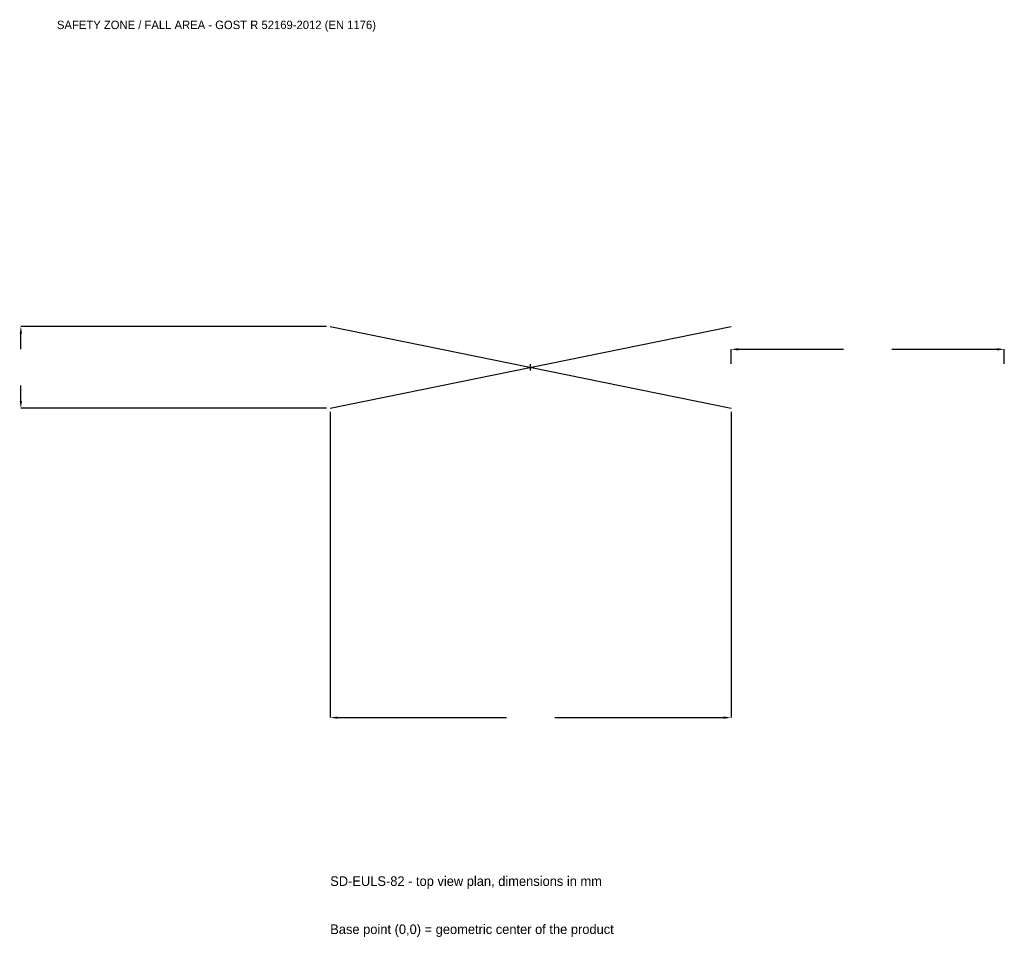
# Model space of a CAD drawing. Extents: x -2805 to 2600, y -3129 to 1909.
import ezdxf

# ---------------------------------------------------------------- set-up
doc = ezdxf.new("R2010")
doc.units = 0
for name, color, linetype in [('GP_MAF_zona_bezopasnosti', 1, 'Continuous'), ('ZSK_DANNYE', 3, 'Continuous'), ('ZSK_KONTUR', 7, 'Continuous'), ('ZSK_RAZMERY', 8, 'Continuous')]:
    doc.layers.add(name, color=color, linetype=linetype)
doc.dimstyles.new('ORION', dxfattribs={"dimtxt": 66, "dimasz": 39.6, "dimexe": 1.25, "dimexo": 19.8, "dimtad": 1, "dimcen": 2.5, "dimazin": 3, "dimtfac": 1, "dimtmove": 0, "dimatfit": 3})

# ---------------------------------------------------------------- blocks, each defined once
blk = doc.blocks.new('_CLOSEDFILLED')
at = {"color": 0, "linetype": 'BYBLOCK'}
blk.add_solid([(-1, 0.16), (0, 0), (-1, -0.16)], dxfattribs=at)
blk = doc.blocks.new('*D1')
for p, q in [((-1100, -244.8), (-1100, -1923)), ((1100, -244.8), (1100, -1923)), ((-1060.4, -1923), (-132, -1923)), ((132, -1923), (1060.4, -1923))]:
    blk.add_line(p, q)
at = {"layer": 'Defpoints'}
for p in [(-1100, -225), (1100, -225), (-1100, -1923)]:
    blk.add_point(p, dxfattribs=at)
at = {"layer": 'ZSK_RAZMERY', "xscale": 39.6, "yscale": 39.6, "rotation": 180}
blk.add_blockref('_CLOSEDFILLED', (-1100, -1923), dxfattribs=at)
at = {"layer": 'ZSK_RAZMERY', "xscale": 39.6, "yscale": 39.6}
blk.add_blockref('_CLOSEDFILLED', (1100, -1923), dxfattribs=at)
blk = doc.blocks.new('*D2')
for p, q in [((-1119.8, 225), (-2798, 225)), ((-2798, 99), (-2798, 185.4)), ((-2798, -185.4), (-2798, -99)), ((-1119.8, -225), (-2798, -225))]:
    blk.add_line(p, q)
at = {"layer": 'Defpoints'}
for p in [(-1100, 225), (-2798, -225), (-1100, -225)]:
    blk.add_point(p, dxfattribs=at)
at = {"layer": 'ZSK_RAZMERY', "xscale": 39.6, "yscale": 39.6}
for p, rotation in [((-2798, 225), 90), ((-2798, -225), 270)]:
    blk.add_blockref('_CLOSEDFILLED', p, dxfattribs=dict(at, rotation=rotation))
blk = doc.blocks.new('*D3')
for p, q in [((1100, 19.8), (1100, 99)), ((1139.6, 99), (1718, 99)), ((1982, 99), (2560.4, 99)), ((2600, 19.8), (2600, 99))]:
    blk.add_line(p, q)
at = {"layer": 'Defpoints'}
for p in [(1100, 99), (1100, 0), (2600, 0)]:
    blk.add_point(p, dxfattribs=at)
at = {"layer": 'ZSK_RAZMERY', "xscale": 39.6, "yscale": 39.6, "rotation": 180}
blk.add_blockref('_CLOSEDFILLED', (1100, 99), dxfattribs=at)
at = {"layer": 'ZSK_RAZMERY', "xscale": 39.6, "yscale": 39.6}
blk.add_blockref('_CLOSEDFILLED', (2600, 99), dxfattribs=at)
blk = doc.blocks.new('B1')
at = {"layer": 'ZSK_KONTUR'}
for p, q in [((-1100, -225), (1100, 225)), ((-1100, 225), (1100, -225))]:
    blk.add_line(p, q, dxfattribs=at)
at = {"layer": 'ZSK_RAZMERY'}
for p, q in [((-18, 0), (18, 0)), ((0, -18), (0, 18))]:
    blk.add_line(p, q, dxfattribs=at)
at = {"layer": 'GP_MAF_zona_bezopasnosti', "color": 1}
blk.add_text('SAFETY ZONE / FALL AREA - GOST R 52169-2012 (EN 1176)', height=46.2, dxfattribs=at).set_placement((-2600, 1857))
at = {"layer": 'ZSK_RAZMERY'}
dim = blk.add_linear_dim(base=(-2798, -225), p1=(-1100, -225), p2=(-1100, 225), angle=90, dimstyle='ORION', dxfattribs=at)
dim.commit()
dim.dimension.update_dxf_attribs({"geometry": '*D2', "text_midpoint": (-2798, 0)})
for base, p1, p2, picture, middle in [((1100, 99), (1100, 0), (2600, 0), '*D3', (1850, 99)), ((-1100, -1923), (-1100, -225), (1100, -225), '*D1', (0, -1923))]:
    dim = blk.add_linear_dim(base=base, p1=p1, p2=p2, dimstyle='ORION', dxfattribs=at)
    dim.commit()
    dim.dimension.update_dxf_attribs({"geometry": picture, "text_midpoint": middle})

msp = doc.modelspace()

# ---------------------------------------------------------------- block references
msp.add_blockref('B1', (0, 0))

# ---------------------------------------------------------------- texts
at = {"layer": 'ZSK_DANNYE', "color": 3}
msp.add_text('SD-EULS-82 - top view plan, dimensions in mm', height=52.8, dxfattribs=at).set_placement((-1100, -2847))
at = {"layer": 'ZSK_DANNYE', "color": 7}
msp.add_text('Base point (0,0) = geometric center of the product', height=52.8, dxfattribs=at).set_placement((-1100, -3111))

doc.saveas('drawing.dxf')
